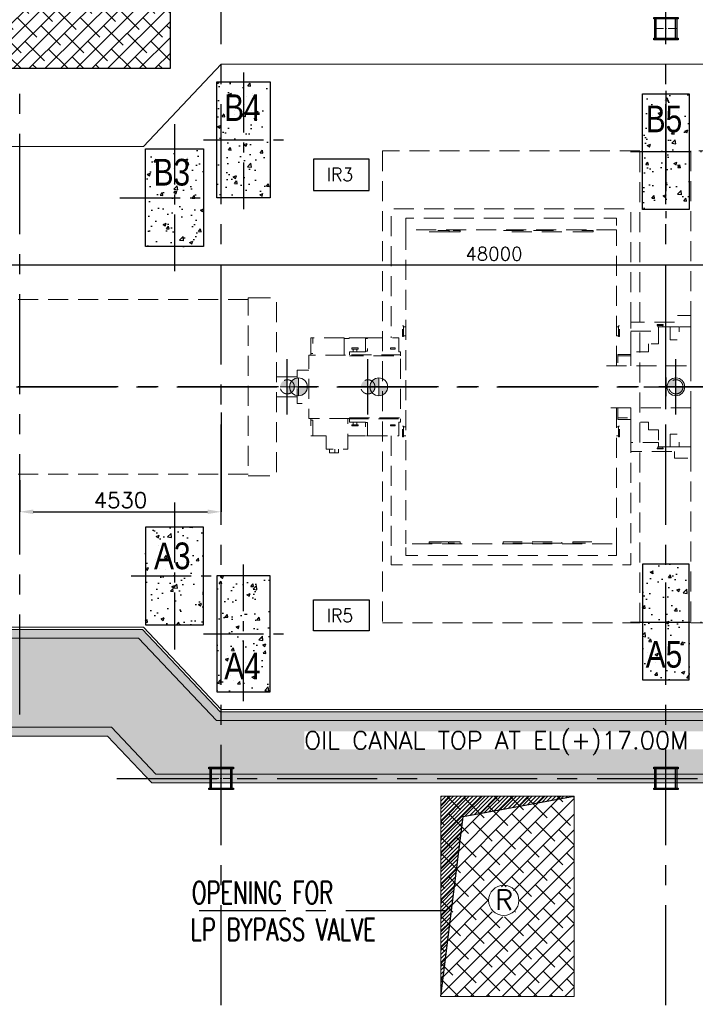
# Model space of a CAD drawing. Header units: inches. Extents: x 306235 to 1392759, y -66369 to 421098.
# Tile 70 of 91: x 480168 to 495358, y 96250 to 118375. Entities that reach past the tile are written whole.
import ezdxf

# ---------------------------------------------------------------- set-up
doc = ezdxf.new("R2010")
doc.units = ezdxf.units.IN
doc.header["$LTSCALE"] = 1800
doc.header["$MEASUREMENT"] = 0
for name, pattern in [('CENTER', [2, 1.25, -0.25, 0.25, -0.25]), ('CENTER2', [1.125, 0.75, -0.125, 0.125, -0.125]), ('HIDDEN', [0.375, 0.25, -0.125])]:
    doc.linetypes.add(name, pattern=pattern)
doc.layers.get('0').update_dxf_attribs({"color": 253, "lineweight": 9})
for name, color, linetype, lineweight in [('A-CHEQUERED PLATE HATCH', 252, 'Continuous', 9), ('CONCRETE', 145, 'Continuous', 18), ('EQPT', 8, 'HIDDEN', 9), ('EQUIP', 8, 'HIDDEN', 9), ('TAG', 4, 'Continuous', 15)]:
    doc.layers.add(name, color=color, linetype=linetype, lineweight=lineweight)
for name, color, linetype in [('AUX COL', 1, 'Continuous'), ('CEN', 2, 'CENTER'), ('CEN_EQPT', 2, 'CENTER'), ('DIM', 4, 'Continuous'), ('GRID', 251, 'CENTER'), ('HATCH', 9, 'Continuous'), ('openg', 8, 'Continuous'), ('OPENING', 40, 'Continuous'), ('pedestel', 1, 'Continuous'), ('TEXT', 3, 'Continuous')]:
    doc.layers.add(name, color=color, linetype=linetype)
doc.styles.add('AR', font='arial.ttf')
doc.styles.add('ROAMNS', font='ROMANS.shx')
doc.styles.add('ROMANS', font='romans.shx')
doc.dimstyles.new('DIM INT 1', dxfattribs={"dimtxt": 300, "dimasz": 200, "dimexe": 100, "dimexo": 100, "dimgap": 100, "dimtad": 1, "dimdec": 0, "dimzin": 13, "dimdsep": 46, "dimlunit": 5, "dimtxsty": 'ROAMNS', "dimblk1": 'CLOSEDBLANK', "dimcen": 0.09, "dimclrd": 9, "dimclre": 9, "dimclrt": 4, "dimadec": 0, "dimazin": 0, "dimtfac": 1, "dimtdec": 0, "dimtix": 1, "dimtmove": 2, "dimatfit": 3, "dimfxl": 1, "dimtolj": 1, "dimtzin": 13, "dimarcsym": 0})
doc.dimstyles.new('USER175', dxfattribs={"dimscale": 175, "dimtxt": 2, "dimasz": 1.75, "dimexe": 0, "dimexo": 0, "dimgap": 0.5, "dimtad": 1, "dimdec": 0, "dimzin": 0, "dimdsep": 46, "dimtxsty": 'ROMANS', "dimcen": 0, "dimclrd": 4, "dimclre": 4, "dimclrt": 4, "dimadec": 0, "dimazin": 0, "dimtfac": 0.09, "dimtdec": 0, "dimtix": 1, "dimtofl": 0, "dimtmove": 0, "dimatfit": 3, "dimfxl": 1, "dimtolj": 1, "dimtzin": 0, "dimarcsym": 0})
pattern_1 = [(50, (-878565.7, -31358.3), (717.2602, -62.75213), [75, -825]), (355, (-878565.7, -31358.3), (-138.7513, 752.1921), [60, -660]), (100.4514, (-878505.94, -31363.5), (578.5094, 689.43954), [63.7402, -701.1421]), (46.1842, (-878565.7, -31158.3), (1067.241, -165.519), [112.5, -1237.5]), (96.6356, (-878476.8, -31172.1), (934.6627, 974.1179), [95.6103, -1051.713]), (351.1842, (-878565.7, -31158.3), (934.662, 974.1186), [90, -990]), (21, (-878465.7, -31208.3), (596.90705, -402.6189), [75, -825]), (326, (-878465.7, -31208.3), (243.3153, 725.15005), [60, -660]), (71.4514, (-878416, -31241.8), (840.2226, 322.5305), [63.7402, -701.1421]), (37.5, (-878565.7, -31358.27), (12.159855, 332.89385), [0, -652, 0, -670, 0, -662.5]), (7.5, (-878565.7, -31358.27), (263.06954, 394.41171), [0, -382, 0, -637, 0, -252.5]), (327.5, (-878788.7, -31358.27), (533.82244, -22.55487), [0, -250, 0, -780, 0, -1035]), (317.5, (-878888.7, -31358.27), (583.18617, 100.10498), [0, -325, 0, -518, 0, -735])]

# ---------------------------------------------------------------- blocks, each defined once
blk = doc.blocks.new('TUR')
h = blk.add_hatch(color=256)
h.paths.add_polyline_path([(-474167, -110335, -0.414214), (-474326, -110494), (-474326, -110335)])
h.paths.add_polyline_path([(-474326, -110335), (-474485, -110335, -0.414214), (-474326, -110177)])
h = blk.add_hatch(color=256)
h.paths.add_polyline_path([(-472354, -110336, -0.414214), (-472513, -110494), (-472513, -110336)])
h.paths.add_polyline_path([(-472513, -110336), (-472671, -110336, -0.414214), (-472513, -110177)])
h = blk.add_hatch(color=256)
h.paths.add_polyline_path([(-465429, -110335, -0.414214), (-465588, -110494), (-465588, -110335)])
h.paths.add_polyline_path([(-465588, -110335), (-465746, -110335, -0.414214), (-465588, -110177)])
for p, q in [((-474326, -110494), (-474326, -110177)), ((-472513, -110494), (-472513, -110177)), ((-465588, -110494), (-465588, -110177)), ((-474485, -110335), (-474167, -110335)), ((-472671, -110336), (-472354, -110336)), ((-465746, -110335), (-465429, -110335))]:
    blk.add_line(p, q)
for centre in [(-474326, -110335), (-472513, -110336), (-465588, -110335)]:
    blk.add_circle(centre, 159)
at = {"layer": 'CEN', "linetype": 'CENTER2'}
for p, q in [((-474326, -110960), (-474326, -109711)), ((-472513, -110960), (-472513, -109711)), ((-465588, -110960), (-465588, -109711))]:
    blk.add_line(p, q, dxfattribs=at)
at = {"layer": 'EQPT'}
for points in [[(-472187, -115636), (-466402, -115636), (-466402, -105036), (-472187, -105036)], [(-465252, -115636), (-459220, -115636), (-459220, -105036), (-465252, -105036)]]:
    blk.add_lwpolyline(points, close=True, dxfattribs=at)
at = {"layer": 'EQPT', "flags": 128}
for points in [[(-466602, -108886), (-466602, -106336), (-471987, -106336), (-471987, -109236)], [(-466927, -106808), (-471662, -106808), (-471662, -106546), (-466927, -106546), (-466927, -106808)], [(-471662, -106808), (-471662, -113864)], [(-470687, -106850), (-471137, -106850), (-471137, -106822), (-470687, -106822), (-470687, -106850)], [(-470698, -106850), (-470437, -106850), (-470437, -106822), (-470698, -106822), (-470698, -106850)], [(-468152, -106850), (-469469, -106850), (-469469, -106822), (-468152, -106822), (-468152, -106850)], [(-467452, -106850), (-467902, -106850), (-467902, -106822), (-467452, -106822), (-467452, -106850)], [(-466927, -109865), (-466927, -106808)], [(-475202, -108376), (-485252, -108376)], [(-475152, -108336), (-475202, -108336), (-475202, -112336), (-475152, -112336)], [(-475152, -108336), (-474572, -108336), (-474572, -112336), (-475152, -112336)], [(-465252, -108886), (-465252, -108736), (-465617, -108736), (-465617, -108886)], [(-471732, -108966), (-471712, -108966), (-471712, -109206), (-471732, -109206), (-471732, -108966)], [(-471712, -108986), (-471662, -108986)], [(-466927, -108986), (-466877, -108986)], [(-466857, -108966), (-466877, -108966), (-466877, -109206), (-466857, -109206), (-466857, -108966)], [(-465617, -108886), (-466602, -108886), (-466602, -109086)], [(-465872, -108936), (-465872, -108956), (-466010, -108956), (-466010, -108936), (-465872, -108936)], [(-465982, -108986), (-465998, -108986), (-465998, -108956)], [(-465721, -108986), (-465982, -108986)], [(-465982, -108986), (-465982, -109086)], [(-465883, -108986), (-465883, -108956)], [(-465721, -108986), (-465721, -109276), (-465516, -109276), (-465516, -108986), (-465721, -108986)], [(-465252, -109865), (-465252, -108986), (-465516, -108986)], [(-465252, -108986), (-465252, -108886)], [(-473748, -109236), (-473798, -109236), (-473798, -109586), (-473748, -109586), (-473748, -109236)], [(-473047, -109236), (-473748, -109236)], [(-473047, -109626), (-473047, -109236)], [(-473047, -109246), (-472938, -109246)], [(-472521, -109236), (-472938, -109236), (-472938, -109246)], [(-472521, -109246), (-472571, -109246), (-472571, -109536), (-472521, -109536), (-472521, -109236)], [(-471820, -109546), (-471820, -109236), (-472521, -109236)], [(-471712, -109186), (-471662, -109186)], [(-466927, -109186), (-466877, -109186)], [(-466602, -109546), (-466602, -109086)], [(-466602, -109086), (-465982, -109086)], [(-465982, -109086), (-465982, -109371), (-466202, -109371)], [(-472733, -109461), (-472733, -109486), (-472873, -109486), (-472873, -109461), (-472733, -109461)], [(-472843, -109546), (-472843, -109486)], [(-472763, -109546), (-472763, -109486)], [(-472007, -109461), (-471904, -109461)], [(-472007, -109461), (-472007, -109486)], [(-472007, -109486), (-471904, -109486)], [(-471904, -109486), (-471904, -109461)], [(-466202, -109371), (-466202, -109546), (-466602, -109546)], [(-472928, -111046), (-473838, -111046), (-473838, -109626), (-472928, -109626)], [(-473798, -109586), (-473798, -109626)], [(-472571, -109546), (-472928, -109546), (-472928, -109616)], [(-471780, -109637), (-471780, -109616), (-472928, -109616), (-472928, -109637)], [(-472928, -111035), (-471780, -111035), (-471780, -109637), (-472928, -109637)], [(-472571, -109536), (-472571, -109546)], [(-471780, -109616), (-471780, -109546), (-471820, -109546)], [(-466602, -109606), (-466896, -109606), (-466896, -109637)], [(-466602, -109637), (-466896, -109637), (-466896, -109865)], [(-466602, -109546), (-466602, -109865)], [(-473838, -109961), (-474103, -109961), (-474103, -110711), (-473838, -110711)], [(-467147, -109865), (-465252, -109865)], [(-474103, -110111), (-474572, -110111)], [(-474103, -110561), (-474572, -110561)], [(-465252, -110807), (-467209, -110807)], [(-466927, -110807), (-466927, -113864)], [(-466896, -110807), (-466896, -111035), (-466602, -111035)], [(-466602, -110807), (-466602, -111126)], [(-465515, -111686), (-465252, -111686), (-465252, -110807)], [(-473798, -111046), (-473798, -111086)], [(-473448, -111436), (-473448, -111736), (-472968, -111736), (-472968, -111046)], [(-472928, -111035), (-472928, -111056), (-471780, -111056), (-471780, -111035)], [(-472928, -111056), (-472928, -111126), (-472571, -111126)], [(-471820, -111126), (-471780, -111126), (-471780, -111056)], [(-466896, -111035), (-466896, -111066), (-466602, -111066)], [(-473798, -111086), (-473748, -111086), (-473748, -111436), (-473798, -111436), (-473798, -111086)], [(-472873, -111211), (-472873, -111186), (-472733, -111186), (-472733, -111211), (-472873, -111211)], [(-472843, -111126), (-472843, -111186)], [(-472763, -111126), (-472763, -111186)], [(-472571, -111126), (-472571, -111136)], [(-472521, -111436), (-472521, -111136), (-472571, -111136), (-472571, -111436), (-472521, -111436)], [(-472521, -111436), (-471820, -111436), (-471820, -111126)], [(-471904, -111186), (-472007, -111186)], [(-472007, -111186), (-472007, -111211)], [(-471904, -111211), (-472007, -111211)], [(-471904, -111211), (-471904, -111186)], [(-471732, -111216), (-471712, -111216), (-471712, -111456), (-471732, -111456), (-471732, -111216)], [(-471712, -111236), (-471662, -111236)], [(-466927, -111236), (-466877, -111236)], [(-466857, -111216), (-466877, -111216), (-466877, -111456), (-466857, -111456), (-466857, -111216)], [(-466602, -111586), (-466602, -111126), (-466202, -111126), (-466202, -111301)], [(-473748, -111436), (-473448, -111436)], [(-472571, -111436), (-472968, -111436)], [(-471987, -111436), (-471987, -114336), (-466602, -114336), (-466602, -111786)], [(-471712, -111436), (-471662, -111436)], [(-466927, -111436), (-466877, -111436)], [(-466202, -111301), (-465982, -111301), (-465982, -111586)], [(-465720, -111686), (-465720, -111396), (-465515, -111396), (-465515, -111686), (-465720, -111686)], [(-465982, -111686), (-465982, -111586), (-466602, -111586)], [(-466602, -111586), (-466602, -111786), (-465617, -111786)], [(-465872, -111731), (-465872, -111711), (-466010, -111711), (-466010, -111731), (-465872, -111731)], [(-465998, -111711), (-465998, -111681), (-465982, -111681)], [(-465982, -111686), (-465720, -111686)], [(-465883, -111686), (-465883, -111711)], [(-465252, -111786), (-465252, -111686)], [(-473378, -111736), (-473378, -111816), (-473258, -111816)], [(-473258, -111736), (-473258, -111816), (-473178, -111816), (-473178, -111736)], [(-465617, -111786), (-465617, -111936), (-465252, -111936), (-465252, -111786)], [(-475202, -112296), (-485252, -112296)], [(-466927, -113864), (-466927, -114126), (-471662, -114126), (-471662, -113864), (-466927, -113864)], [(-471137, -113850), (-471137, -113822), (-470687, -113822), (-470687, -113850), (-471137, -113850)], [(-470437, -113850), (-470437, -113822), (-470698, -113822), (-470698, -113850), (-470437, -113850)], [(-469469, -113850), (-469469, -113822), (-468152, -113822), (-468152, -113850), (-469469, -113850)], [(-467902, -113850), (-467902, -113822), (-467452, -113822), (-467452, -113850), (-467902, -113850)]]:
    blk.add_lwpolyline(points, dxfattribs=at)
blk = doc.blocks.new('TG DECK')
h = blk.add_hatch(color=5)
h.paths.add_polyline_path([(-160810, 154337, 0.414214), (-161010, 154137), (-160810, 154137)])
h.paths.add_polyline_path([(-160610, 154137), (-160810, 154137), (-160810, 153937, 0.414214)])
h = blk.add_hatch(color=5)
h.paths.add_polyline_path([(-159004, 154337, 0.414214), (-159204, 154137), (-159004, 154137)])
h.paths.add_polyline_path([(-158804, 154137), (-159004, 154137), (-159004, 153937, 0.414214)])
h = blk.add_hatch(color=5)
h.paths.add_polyline_path([(-152324, 154337, 0.414214), (-152524, 154137), (-152324, 154137)])
h.paths.add_polyline_path([(-152124, 154137), (-152324, 154137), (-152324, 153937, 0.414214)])
at = {"layer": 'HATCH', "ltscale": 0.25}
h = blk.add_hatch(dxfattribs=at)
h.set_pattern_fill('AR-CONC', color=256, scale=100, style=0)
h.set_pattern_definition([(50, (-878910.7, -31658.3), (717.2602, -62.75213), [75, -825]), (355, (-878910.7, -31658.3), (-138.7513, 752.1921), [60, -660]), (100.4514, (-878850.94, -31663.5), (578.5094, 689.43954), [63.7402, -701.1421]), (46.1842, (-878910.7, -31458.3), (1067.241, -165.519), [112.5, -1237.5]), (96.6356, (-878821.8, -31472.1), (934.6627, 974.1179), [95.6103, -1051.713]), (351.1842, (-878910.7, -31458.3), (934.662, 974.1186), [90, -990]), (21, (-878810.7, -31508.3), (596.90705, -402.6189), [75, -825]), (326, (-878810.7, -31508.3), (243.3153, 725.15005), [60, -660]), (71.4514, (-878761, -31541.8), (840.2226, 322.5305), [63.7402, -701.1421]), (37.5, (-878910.7, -31658.27), (12.159855, 332.89385), [0, -652, 0, -670, 0, -662.5]), (7.5, (-878910.7, -31658.27), (263.06954, 394.41171), [0, -382, 0, -637, 0, -252.5]), (327.5, (-879133.7, -31658.27), (533.82244, -22.55487), [0, -250, 0, -780, 0, -1035]), (317.5, (-879233.7, -31658.27), (583.18617, 100.10498), [0, -325, 0, -518, 0, -735])])
h.paths.add_polyline_path([(-162049, 159687), (-162649, 159687), (-162649, 158387), (-162049, 158387)])
h.paths.add_polyline_path([(-161449, 159687), (-162049, 159687), (-162049, 158387), (-161449, 158387)])
h.paths.add_polyline_path([(-161449, 160987), (-162049, 160987), (-162049, 159687), (-161449, 159687)])
h.paths.add_polyline_path([(-162049, 160987), (-162649, 160987), (-162649, 159687), (-162049, 159687)])
h.paths.add_polyline_path([(-162630, 159961), (-161509, 159961), (-161509, 160861), (-162630, 160861)], flags=9)
h = blk.add_hatch(dxfattribs=at)
h.set_pattern_fill('AR-CONC', color=256, scale=100, style=0)
h.set_pattern_definition([(50, (-878710.7, -31923.3), (717.2602, -62.75213), [75, -825]), (355, (-878710.7, -31923.3), (-138.7513, 752.1921), [60, -660]), (100.4514, (-878650.94, -31928.5), (578.5094, 689.43954), [63.7402, -701.1421]), (46.1842, (-878710.7, -31723.3), (1067.241, -165.519), [112.5, -1237.5]), (96.6356, (-878621.8, -31737.1), (934.6627, 974.1179), [95.6103, -1051.713]), (351.1842, (-878710.7, -31723.3), (934.662, 974.1186), [90, -990]), (21, (-878610.7, -31773.3), (596.90705, -402.6189), [75, -825]), (326, (-878610.7, -31773.3), (243.3153, 725.15005), [60, -660]), (71.4514, (-878561, -31806.8), (840.2226, 322.5305), [63.7402, -701.1421]), (37.5, (-878710.7, -31923.27), (12.159855, 332.89385), [0, -652, 0, -670, 0, -662.5]), (7.5, (-878710.7, -31923.27), (263.06954, 394.41171), [0, -382, 0, -637, 0, -252.5]), (327.5, (-878933.7, -31923.27), (533.82244, -22.55487), [0, -250, 0, -780, 0, -1035]), (317.5, (-879033.7, -31923.27), (583.18617, 100.10498), [0, -325, 0, -518, 0, -735])])
h.paths.add_polyline_path([(-152549, 159422), (-153074, 159422), (-153074, 158122), (-152549, 158122)])
h.paths.add_polyline_path([(-152549, 160722), (-153074, 160722), (-153074, 159422), (-152549, 159422)])
h.paths.add_polyline_path([(-152024, 160722), (-152549, 160722), (-152549, 159422), (-152024, 159422)])
h.paths.add_polyline_path([(-152024, 159422), (-152549, 159422), (-152549, 158122), (-152024, 158122)])
h.paths.add_polyline_path([(-153156, 159695), (-152031, 159695), (-152031, 160610), (-153156, 160610)], flags=9)
h = blk.add_hatch(dxfattribs=at)
h.set_pattern_fill('AR-CONC', color=256, scale=100, style=0)
h.set_pattern_definition(pattern_1)
h.paths.add_polyline_path([(-162949, 158387), (-163599, 158387), (-163599, 157287), (-162949, 157287)])
h.paths.add_polyline_path([(-163599, 158387), (-164249, 158387), (-164249, 157287), (-163599, 157287)])
h.paths.add_polyline_path([(-163599, 159487), (-164249, 159487), (-164249, 158387), (-163599, 158387)])
h.paths.add_polyline_path([(-162949, 159487), (-163599, 159487), (-163599, 158387), (-162949, 158387)])
h.paths.add_polyline_path([(-164221, 158496), (-163094, 158496), (-163094, 159416), (-164221, 159416)], flags=9)
h = blk.add_hatch(dxfattribs=at)
h.set_pattern_fill('AR-CONC', color=256, scale=100, style=0)
h.set_pattern_definition(pattern_1)
h.paths.add_polyline_path([(-163599, 150987), (-164249, 150987), (-164249, 149887), (-163599, 149887)])
h.paths.add_polyline_path([(-162949, 150987), (-163599, 150987), (-163599, 149887), (-162949, 149887)])
h.paths.add_polyline_path([(-162949, 149887), (-163599, 149887), (-163599, 148787), (-162949, 148787)])
h.paths.add_polyline_path([(-163599, 149887), (-164249, 149887), (-164249, 148787), (-163599, 148787)])
h.paths.add_polyline_path([(-164211, 149875), (-163083, 149875), (-163083, 150795), (-164211, 150795)], flags=9)
h = blk.add_hatch(dxfattribs=at)
h.set_pattern_fill('AR-CONC', color=256, scale=100, style=0)
h.set_pattern_definition([(50, (-878710.7, -30793.3), (717.2602, -62.75213), [75, -825]), (355, (-878710.7, -30793.3), (-138.7513, 752.1921), [60, -660]), (100.4514, (-878650.94, -30798.5), (578.5094, 689.43954), [63.7402, -701.1421]), (46.1842, (-878710.7, -30593.3), (1067.241, -165.519), [112.5, -1237.5]), (96.6356, (-878621.8, -30607.1), (934.6627, 974.1179), [95.6103, -1051.713]), (351.1842, (-878710.7, -30593.3), (934.662, 974.1186), [90, -990]), (21, (-878610.7, -30643.3), (596.90705, -402.6189), [75, -825]), (326, (-878610.7, -30643.3), (243.3153, 725.15005), [60, -660]), (71.4514, (-878561, -30676.8), (840.2226, 322.5305), [63.7402, -701.1421]), (37.5, (-878710.7, -30793.27), (12.159855, 332.89385), [0, -652, 0, -670, 0, -662.5]), (7.5, (-878710.7, -30793.27), (263.06954, 394.41171), [0, -382, 0, -637, 0, -252.5]), (327.5, (-878933.7, -30793.27), (533.82244, -22.55487), [0, -250, 0, -780, 0, -1035]), (317.5, (-879033.7, -30793.27), (583.18617, 100.10498), [0, -325, 0, -518, 0, -735])])
h.paths.add_polyline_path([(-152549, 148852), (-153074, 148852), (-153074, 150152), (-152549, 150152)])
h.paths.add_polyline_path([(-152549, 147552), (-153074, 147552), (-153074, 148852), (-152549, 148852)])
h.paths.add_polyline_path([(-152024, 147552), (-152549, 147552), (-152549, 148852), (-152024, 148852)])
h.paths.add_polyline_path([(-152024, 148852), (-152549, 148852), (-152549, 150152), (-152024, 150152)])
h.paths.add_polyline_path([(-153156, 148579), (-152031, 148579), (-152031, 147664), (-153156, 147664)], flags=9)
h = blk.add_hatch(dxfattribs=at)
h.set_pattern_fill('AR-CONC', color=256, scale=100, style=0)
h.set_pattern_definition([(50, (-878910.7, -31058.3), (717.2602, -62.75213), [75, -825]), (355, (-878910.7, -31058.3), (-138.7513, 752.1921), [60, -660]), (100.4514, (-878850.94, -31063.5), (578.5094, 689.43954), [63.7402, -701.1421]), (46.1842, (-878910.7, -30858.3), (1067.241, -165.519), [112.5, -1237.5]), (96.6356, (-878821.8, -30872.1), (934.6627, 974.1179), [95.6103, -1051.713]), (351.1842, (-878910.7, -30858.3), (934.662, 974.1186), [90, -990]), (21, (-878810.7, -30908.3), (596.90705, -402.6189), [75, -825]), (326, (-878810.7, -30908.3), (243.3153, 725.15005), [60, -660]), (71.4514, (-878761, -30941.8), (840.2226, 322.5305), [63.7402, -701.1421]), (37.5, (-878910.7, -31058.27), (12.159855, 332.89385), [0, -652, 0, -670, 0, -662.5]), (7.5, (-878910.7, -31058.27), (263.06954, 394.41171), [0, -382, 0, -637, 0, -252.5]), (327.5, (-879133.7, -31058.27), (533.82244, -22.55487), [0, -250, 0, -780, 0, -1035]), (317.5, (-879233.7, -31058.27), (583.18617, 100.10498), [0, -325, 0, -518, 0, -735])])
h.paths.add_polyline_path([(-162049, 148587), (-162649, 148587), (-162649, 149887), (-162049, 149887)])
h.paths.add_polyline_path([(-161449, 148587), (-162049, 148587), (-162049, 149887), (-161449, 149887)])
h.paths.add_polyline_path([(-161449, 147287), (-162049, 147287), (-162049, 148587), (-161449, 148587)])
h.paths.add_polyline_path([(-162049, 147287), (-162649, 147287), (-162649, 148587), (-162049, 148587)])
h.paths.add_polyline_path([(-162630, 148313), (-161509, 148313), (-161509, 147413), (-162630, 147413)], flags=9)
at = {"color": 5}
for p, q in [((-160810, 154337), (-160810, 153937)), ((-159004, 154337), (-159004, 153937)), ((-152324, 154337), (-152324, 153937)), ((-160610, 154137), (-161010, 154137)), ((-158804, 154137), (-159204, 154137)), ((-152124, 154137), (-152524, 154137))]:
    blk.add_line(p, q, dxfattribs=at)
blk.add_lwpolyline([(-164296, 148737), (-162546, 146887), (-133689, 146887), (-133689, 161387), (-162546, 161387), (-164296, 159537), (-181689, 159537), (-181689, 148737)], close=True)
for centre in [(-160810, 154137), (-159004, 154137), (-152324, 154137)]:
    blk.add_circle(centre, 200, dxfattribs=at)
at = {"layer": 'CEN', "linetype": 'CENTER2'}
for p, q in [((-162049, 161202), (-162049, 158130)), ((-163599, 160037), (-163599, 156737)), ((-162949, 159687), (-161149, 159687)), ((-153349, 159422), (-151749, 159422)), ((-164824, 158387), (-162874, 158387)), ((-152549, 154344), (-152549, 153930)), ((-152755, 154137), (-152342, 154137)), ((-163599, 151537), (-163599, 148237)), ((-162049, 147072), (-162049, 150144)), ((-164574, 149887), (-162624, 149887)), ((-153349, 148852), (-151749, 148852)), ((-162949, 148587), (-161149, 148587))]:
    blk.add_line(p, q, dxfattribs=at)
at = {"layer": 'CEN_EQPT'}
for p, q in [((-167079, 146771), (-167079, 160886)), ((-152549, 160787), (-152549, 157927)), ((-152549, 153637), (-152549, 154637)), ((-181549, 154137), (-133689, 154137)), ((-153049, 154137), (-152049, 154137)), ((-152549, 147488), (-152549, 150348))]:
    blk.add_line(p, q, dxfattribs=at)
at = {"layer": 'pedestel'}
for points in [[(-161449, 160987), (-161449, 158387), (-162649, 158387), (-162649, 160987)], [(-162949, 159487), (-162949, 157287), (-164249, 157287), (-164249, 159487)], [(-162949, 148787), (-162949, 150987), (-164249, 150987), (-164249, 148787)], [(-161449, 147287), (-161449, 149887), (-162649, 149887), (-162649, 147287)]]:
    blk.add_lwpolyline(points, close=True, dxfattribs=at)
for points in [[(-153074, 160722), (-152024, 160722), (-152024, 158122), (-153074, 158122), (-153074, 160722)], [(-153074, 147552), (-152024, 147552), (-152024, 150152), (-153074, 150152), (-153074, 147552)]]:
    blk.add_lwpolyline(points, dxfattribs=at)
at = {"layer": 'DIM', "color": 0, "style": 'AR', "width": 0.8}
for s, p in [('B4', (-162480, 160111)), ('B5', (-153003, 159858)), ('B3', (-164067, 158660)), ('A3', (-164057, 150039)), ('A5', (-153003, 147827)), ('A4', (-162480, 147563))]:
    blk.add_text(s, height=600, dxfattribs=at).set_placement(p)
blk = doc.blocks.new('*D839')
at = {"layer": 'Defpoints', "color": 0, "transparency": 16777216}
for p in [(465558, 113834), (513558, 113834), (513558, 112863)]:
    blk.add_point(p, dxfattribs=at)
at = {"layer": 'DIM', "color": 9, "lineweight": -2, "transparency": 16777216}
for p, q in [((465558, 113734), (465558, 112763)), ((513558, 113734), (513558, 112763)), ((465758, 112863), (513358, 112863))]:
    blk.add_line(p, q, dxfattribs=at)
at = {"layer": 'DIM', "color": 9, "transparency": 16777216}
for points in [[(465758, 112897), (465758, 112830), (465558, 112863)], [(513358, 112897), (513358, 112830), (513558, 112863)]]:
    blk.add_solid(points, dxfattribs=at)
at = {"layer": 'DIM', "color": 4, "transparency": 16777216, "insert": (490830, 113113), "char_height": 300, "attachment_point": 5, "style": 'ROAMNS'}
blk.add_mtext('\\A1;48000', dxfattribs=at)
blk = doc.blocks.new('_ClosedBlank')
at = {"color": 0, "linetype": 'ByBlock', "lineweight": -2}
for p, q in [((-1, 0.17), (0, 0)), ((-1, 0.17), (-1, -0.17)), ((0, 0), (-1, -0.17))]:
    blk.add_line(p, q, dxfattribs=at)
blk = doc.blocks.new('*D844')
at = {"color": 4, "lineweight": -2, "transparency": 16777216}
for p, q in [((484698, 109545), (484698, 107317)), ((480168, 108029), (480168, 107317)), ((480474, 107317), (484391, 107317))]:
    blk.add_line(p, q, dxfattribs=at)
at = {"color": 4, "transparency": 16777216}
for points in [[(480474, 107368), (480474, 107266), (480168, 107317)], [(484391, 107368), (484391, 107266), (484698, 107317)]]:
    blk.add_solid(points, dxfattribs=at)
at = {"layer": 'Defpoints', "color": 0, "transparency": 16777216}
for p in [(484698, 109545), (480168, 108029), (484698, 107317)]:
    blk.add_point(p, dxfattribs=at)
at = {"color": 4, "transparency": 16777216, "insert": (482433, 107579), "char_height": 350, "attachment_point": 5, "style": 'ROMANS'}
blk.add_mtext('\\A1;4530', dxfattribs=at)
blk = doc.blocks.new('AUX COLUM')
at = {"color": 2, "linetype": 'CENTER2', "ltscale": 0.15}
for p, q in [((29690, 90186), (29690, 90686)), ((29940, 90436), (29440, 90436))]:
    blk.add_line(p, q, dxfattribs=at)
at = {"layer": 'AUX COL'}
for p, q in [((29440, 90218), (29440, 90654)), ((29472, 90218), (29472, 90654)), ((29908, 90218), (29908, 90654)), ((29940, 90218), (29940, 90654))]:
    blk.add_line(p, q, dxfattribs=at)
for points in [[(29415, 90686), (29965, 90686), (29965, 90654), (29415, 90654)], [(29415, 90218), (29965, 90218), (29965, 90186), (29415, 90186)]]:
    blk.add_lwpolyline(points, close=True, dxfattribs=at)

msp = doc.modelspace()

# ---------------------------------------------------------------- hatches: boundary and pattern name
at = {"layer": 'A-CHEQUERED PLATE HATCH', "linetype": 'Continuous'}
h = msp.add_hatch(dxfattribs=at)
h.set_pattern_fill('ANSI38', color=256, scale=2000, angle=180, style=0)
h.set_pattern_definition([(225, (9884, 1749.42), (176.7767, -176.7767), []), (315, (9884, 1749.42), (530.33009, -176.7767), [625, -375])])
edge = h.paths.add_edge_path(flags=16)
edge.add_arc((476871.9, 119248.6), 339.7, 0, 360)
h.paths.add_polyline_path([(474547.7, 117274.7), (483547.7, 117274.7), (483547.7, 119974.7), (474547.7, 119974.7)])
h.paths.add_polyline_path([(476612.3, 117499.7), (478295.6, 117499.7), (478295.6, 118449.7), (476612.3, 118449.7)], flags=16)
h = msp.add_hatch(dxfattribs=at)
h.set_pattern_fill('ANSI38', color=256, scale=2000, angle=180, style=0)
edge = h.paths.add_edge_path(flags=16)
edge.add_arc((471736.8, 103517.7), 339.7, 0, 360)
h.paths.add_polyline_path([(482842.4, 104475), (465752.7, 104475), (465752.7, 102475), (482231.8, 102475), (483225, 101425), (527697.7, 101425), (527697.7, 102625), (484592.4, 102625)])
edge = h.paths.add_edge_path()
edge.add_line((511459, 101303.1), (511495.7, 101303.1))
edge = h.paths.add_edge_path(flags=0)
edge.add_line((470250.3, 103376.8), (467315, 103376.8))
edge = h.paths.add_edge_path(flags=16)
edge.add_line((466778.1, 103372), (467351.7, 103372))
edge = h.paths.add_edge_path(flags=16)
edge.add_arc((467111.7, 103372), 240, 0, 360)
edge = h.paths.add_edge_path(flags=16)
edge.add_line((467111.7, 103705.6), (467111.7, 103048))
edge = h.paths.add_edge_path(flags=0)
edge.add_line((467315, 103376.8), (467351.7, 103376.8))
h.paths.add_polyline_path([(467753.1, 102871.4), (468974.6, 102871.4), (468974.6, 103321.4), (467753.1, 103321.4)], flags=16)
h.paths.add_polyline_path([(467178.2, 103287.3), (470446.8, 103287.3), (470446.8, 104041.6), (467178.2, 104041.6)], flags=16)
h = msp.add_hatch(dxfattribs=at)
h.set_pattern_fill('ANSI38', color=256, scale=2000, angle=180, style=0)
h.set_pattern_definition([(225, (-116529, 475.58), (176.7767, -176.7767), []), (315, (-116529, 475.58), (530.33009, -176.7767), [625, -375])])
edge = h.paths.add_edge_path(flags=16)
edge.add_arc((491048, 98554.1), 339.7, 0, 360)
h.paths.add_polyline_path([(489634.7, 100925.9), (492634.7, 100925.9), (492634.7, 96425.9), (489634.7, 96425.9)])
at = {"layer": 'CONCRETE'}
h = msp.add_hatch(dxfattribs=at)
h.set_pattern_fill('AR-CONC', color=256, scale=75, style=0)
h.set_pattern_definition([(50, (387172.3, 49231.8), (537.9451, -47.0641), [56.25, -618.75]), (355, (387172.3, 49231.8), (-104.0635, 564.144), [45, -495]), (100.4514, (387217.13, 49227.9), (433.882, 517.0797), [47.8051, -525.8566]), (46.1842, (387172.3, 49381.8), (800.4308, -124.1393), [84.375, -928.125]), (96.6356, (387239, 49371.5), (700.997, 730.5884), [71.7077, -788.7847]), (351.1842, (387172.3, 49381.8), (700.9965, 730.589), [67.5, -742.5]), (21, (387247.3, 49344.3), (447.6803, -301.9642), [56.25, -618.75]), (326, (387247.3, 49344.3), (182.4865, 543.8625), [45, -495]), (71.4514, (387284.6, 49319.16), (630.167, 241.8979), [47.8051, -525.8566]), (37.5, (387172.3, 49231.82), (9.1199, 249.6704), [0, -489, 0, -502.5, 0, -496.875]), (7.5, (387172.3, 49231.82), (197.30215, 295.8088), [0, -286.5, 0, -477.75, 0, -189.375]), (327.5, (387005.05, 49231.82), (400.36683, -16.91615), [0, -187.5, 0, -585, 0, -776.25]), (317.5, (386930.05, 49231.82), (437.3896, 75.0787), [0, -243.75, 0, -388.5, 0, -551.25])])
h.paths.add_polyline_path([(527897.7, 101225), (527897.7, 102825), (484678.5, 102825), (482928.5, 104675), (465552.7, 104675), (465552.7, 102275), (482145.7, 102275), (483138.9, 101225)])
h.paths.add_polyline_path([(482842.4, 104475), (465752.7, 104475), (465752.7, 102475), (482231.8, 102475), (483225, 101425), (527697.7, 101425), (527697.7, 102625), (484592.4, 102625)], flags=16)
at = {"layer": 'OPENING'}
h = msp.add_hatch(dxfattribs=at)
h.set_pattern_fill('ANSI31', color=256, scale=500, style=0)
h.paths.add_polyline_path([(489634.7, 98350.9), (489873.4, 98350.9), (490136.5, 100473.4), (492634.7, 100925.9), (489634.7, 100925.9)])
h.paths.add_polyline_path([(489873.4, 98350.9), (489634.7, 98350.9), (489634.7, 96425.9)])

# ---------------------------------------------------------------- linework, layer by layer
at = {"color": 1}
msp.add_lwpolyline([(492634.7, 100925.9), (489634.7, 100925.9), (489634.7, 96425.9), (492634.7, 96425.9)], close=True, dxfattribs=at)
at = {"layer": 'CEN'}
msp.add_line((489751.6, 98350.8), (484201.6, 98350.8), dxfattribs=at)
at = {"layer": 'CONCRETE'}
msp.add_lwpolyline([(527897.7, 101225), (527897.7, 102825), (484678.5, 102825), (482928.5, 104675), (465552.7, 104675), (465552.7, 102275), (482145.7, 102275), (483138.9, 101225)], close=True, dxfattribs=at)
msp.add_lwpolyline([(482842.4, 104475), (465752.7, 104475), (465752.7, 102475), (482231.8, 102475), (483225, 101425), (527697.7, 101425), (527697.7, 102625), (484592.4, 102625), (482842.4, 104475)], dxfattribs=at)
at = {"layer": 'GRID'}
for p, q in [((484697.7, 85427.2), (484697.7, 140624.7)), ((494697.7, 85427.2), (494697.7, 140624.7)), ((521984.6, 110125), (401842.9, 110125.3)), ((482354, 101325), (507471.8, 101325))]:
    msp.add_line(p, q, dxfattribs=at)
at = {"layer": 'openg', "color": 4}
for points in [[(486774.9, 114540.2), (488024.9, 114540.2), (488024.9, 115240.2), (486774.9, 115240.2)], [(486774.9, 105340.2), (488024.9, 105340.2), (488024.9, 104640.2), (486774.9, 104640.2)]]:
    msp.add_lwpolyline(points, close=True, dxfattribs=at)
at = {"layer": 'OPENING'}
for p, q in [((490136.5, 100473.4), (492634.7, 100925.9)), ((489634.7, 96425.9), (490136.5, 100473.4))]:
    msp.add_line(p, q, dxfattribs=at)
msp.add_lwpolyline([(474547.7, 119974.7), (483547.7, 119974.7), (483547.7, 117274.7), (474547.7, 117274.7)], close=True, dxfattribs=at)
at = {"layer": 'TAG'}
msp.add_circle((491051.3, 98585.2), 339.7, dxfattribs=at)

# ---------------------------------------------------------------- block references
at = {"color": 9}
for p in [(465007.5, 27739.4), (455007.5, 10889.4), (465007.5, 10889.4)]:
    msp.add_blockref('AUX COLUM', p, dxfattribs=at)
msp.add_blockref('TG DECK', (647246.3, -44012.1))
at = {"layer": 'EQUIP', "color": 4}
msp.add_blockref('TUR', (960510.2, 220460.6), dxfattribs=at)

# ---------------------------------------------------------------- texts
at = {"layer": 'TAG', "style": 'ROMANS'}
msp.add_text('R', height=445.3, dxfattribs=at).set_placement((490857.4, 98373.9))
at = {"layer": 'TEXT', "color": 3, "style": 'ROMANS', "width": 0.936038}
for s, p in [('IR3', (487073.3, 114744.3)), ('IR5', (487073.3, 104836))]:
    msp.add_text(s, height=300, dxfattribs=at).set_placement(p)
at = {"layer": 'TEXT', "style": 'ROMANS', "width": 0.7}
for s, p in [('OPENING FOR', (484036.4, 98508.5)), ('LP BYPASS VALVE', (484007.3, 97680.2))]:
    msp.add_text(s, height=500, dxfattribs=at).set_placement(p)

# ---------------------------------------------------------------- dimensions: what is measured, and where the dimension line sits
dim = msp.add_linear_dim(base=(484697.7, 107316.8), p1=(480167.5, 108028.7), p2=(484697.7, 109545.2), dimstyle='USER175', override={"dimfxl": 0.18})
dim.commit()
dim.dimension.update_dxf_attribs({"geometry": '*D844', "text_midpoint": (482432.6, 107579.3)})
at = {"layer": 'DIM'}
dim = msp.add_linear_dim(base=(513557.7, 112863.2), p1=(465557.7, 113834.2), p2=(513557.7, 113834.2), dimstyle='DIM INT 1', override={"dimtmove": 0}, dxfattribs=at)
dim.commit()
dim.dimension.update_dxf_attribs({"geometry": '*D839', "text_midpoint": (490829.6, 112863.2), "dimtype": 160})

# ---------------------------------------------------------------- next in the draw order: texts
at = {"layer": 'TEXT', "insert": (486565.2, 102381.5), "char_height": 400, "width": 10264.659, "attachment_point": 1, "style": 'ROAMNS', "bg_fill": 3, "box_fill_scale": 1, "bg_fill_color": 256, "bg_fill_transparency": 0}
msp.add_mtext('OIL CANAL TOP AT EL(+)17.00M', dxfattribs=at)

doc.saveas('drawing.dxf')
